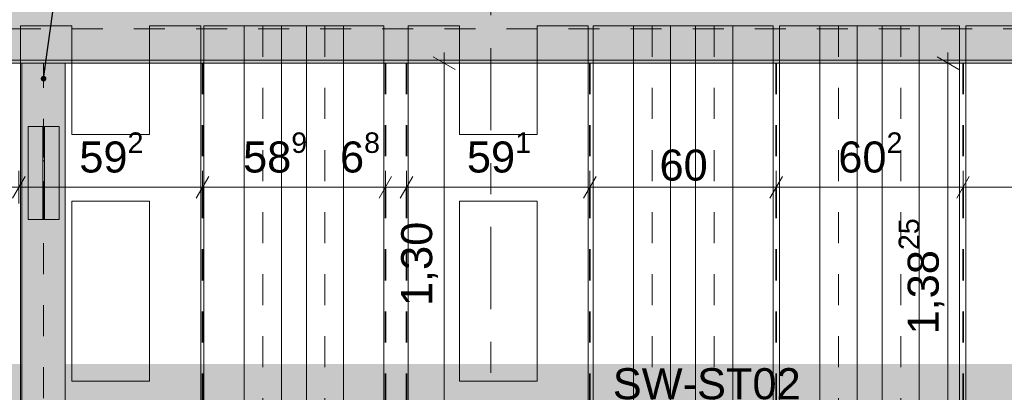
# Model space of a CAD drawing. Header units: metres. Extents: x -3.6 to 84.5, y -11 to 16.8.
# Tile 166 of 256: x 42.2 to 45.4, y 4.1 to 5.3. Entities that reach past the tile are written whole.
import ezdxf

# ---------------------------------------------------------------- set-up
doc = ezdxf.new("R2010")
doc.units = ezdxf.units.M
doc.header["$MEASUREMENT"] = 0
for name, pattern in [('Achse', [0.2, 0.1, -0.05, 0, -0.05]), ('Strichlinie doppelt', [0.546806, 0.264583, -0.105833, 0.070556, -0.105833]), ('STRICHPUNKT', [0.015, 0.0075, -0.00375, 0, -0.00375])]:
    doc.linetypes.add(name, pattern=pattern)
for name, color, linetype in [('155 - Bemaßung_ Beschriftung.Ausbau - Deckenelemente', 7, 'Continuous'), ('305 - Elemente.Linie_ Schraffur - Deckenspiegel', 7, 'Continuous'), ('451 - Universal.Achsen Raster', 7, 'Continuous'), ('608 - Struktur.Träger', 7, 'Continuous'), ('612 - Struktur.Stahlbau', 7, 'Continuous'), ('Neubau_612 - Struktur.Stahlbau', 7, 'Continuous')]:
    doc.layers.add(name, color=color, linetype=linetype)
doc.styles.add('ERSTELLTER_STIL_2', font='txt')
doc.dimstyles.new('ERSTELLTER_STIL__1', dxfattribs={"dimtxt": 0.1, "dimasz": 0.0532, "dimexe": 0.18, "dimexo": 0.0625, "dimgap": 0, "dimtad": 1, "dimtih": 1, "dimtoh": 1, "dimzin": 0, "dimdsep": 46, "dimtxsty": 'ERSTELLTER_STIL_2', "dimblk": 'ARROWHEAD_2', "dimblk1": 'ARROWHEAD_2', "dimblk2": 'ARROWHEAD_2', "dimcen": 0.09, "dimse1": 1, "dimse2": 1, "dimclrd": 7, "dimclre": 7, "dimclrt": 7, "dimazin": 0, "dimtfac": 1, "dimtdec": 4, "dimtmove": 0, "dimatfit": 3, "dimfxl": 1, "dimtolj": 1, "dimtzin": 0, "dimarcsym": 0})
doc.dimstyles.new('ERSTELLTER_STIL__3', dxfattribs={"dimtxt": 0.1, "dimasz": 0.0532, "dimexe": 0.18, "dimexo": 0.0625, "dimgap": 0, "dimtad": 1, "dimtih": 1, "dimtoh": 1, "dimzin": 0, "dimdsep": 46, "dimtxsty": 'ERSTELLTER_STIL_2', "dimblk": 'ARROWHEAD_2', "dimblk1": 'ARROWHEAD_2', "dimblk2": 'ARROWHEAD_2', "dimcen": 0.09, "dimse1": 1, "dimse2": 1, "dimclrd": 256, "dimclre": 256, "dimclrt": 256, "dimazin": 0, "dimtfac": 1, "dimtdec": 4, "dimtmove": 0, "dimatfit": 3, "dimfxl": 1, "dimtolj": 1, "dimtzin": 0, "dimarcsym": 0})
doc.dimstyles.new('ERSTELLTER_STIL__4', dxfattribs={"dimtxt": 0.1, "dimasz": 0.0532, "dimexe": 0.18, "dimexo": 0.0625, "dimgap": 0, "dimtad": 1, "dimzin": 0, "dimdsep": 46, "dimtxsty": 'ERSTELLTER_STIL_2', "dimblk": 'ARROWHEAD_2', "dimblk1": 'ARROWHEAD_2', "dimblk2": 'ARROWHEAD_2', "dimcen": 0.09, "dimse1": 1, "dimse2": 1, "dimclrd": 256, "dimclre": 256, "dimclrt": 256, "dimazin": 0, "dimtfac": 1, "dimtdec": 4, "dimtmove": 0, "dimatfit": 3, "dimfxl": 1, "dimtolj": 1, "dimtzin": 0, "dimarcsym": 0})
doc.dimstyles.new('ERSTELLTER_STIL__7', dxfattribs={"dimtxt": 0.18, "dimasz": 0.03648, "dimexe": 0.18, "dimexo": 0.0625, "dimgap": 0, "dimtad": 0, "dimtih": 1, "dimtoh": 1, "dimdec": 4, "dimzin": 0, "dimdsep": 46, "dimcen": 0.09, "dimadec": 0, "dimazin": 0, "dimtfac": 1, "dimtdec": 4, "dimtmove": 0, "dimatfit": 3, "dimldrblk": 'ARROWHEAD_11', "dimfxl": 1, "dimtolj": 1, "dimtzin": 0, "dimarcsym": 0})

# ---------------------------------------------------------------- blocks, each defined once
blk = doc.blocks.new('*D147')
at = {"layer": '155 - Bemaßung_ Beschriftung.Ausbau - Deckenelemente', "color": 7, "linetype": 'Continuous', "lineweight": 5}
for p, q in [((41.6312, 4.825), (41.5908, 4.755)), ((41.611, 4.7375), (41.611, 4.8425)), ((42.2292, 4.825), (42.1888, 4.755)), ((42.209, 4.7375), (42.209, 4.8425)), ((41.611, 4.79), (42.209, 4.79))]:
    blk.add_line(p, q, dxfattribs=at)
at = {"layer": '155 - Bemaßung_ Beschriftung.Ausbau - Deckenelemente', "color": 7, "lineweight": 5, "insert": (41.8091, 4.8083), "char_height": 0.1, "attachment_point": 7, "style": 'ERSTELLTER_STIL_2'}
blk.add_mtext('\\A1;{\\pql;\\fArial|b0|i0|c0|p38;59\\fArial|b0|i0|c0|p38;\\A1{\\H.66x;\\S8^  ;}}', dxfattribs=at)
blk = doc.blocks.new('ARROWHEAD_2')
at = {"color": 0, "linetype": 'Continuous', "lineweight": 0}
for p, q in [((-0.378, -0.655), (0.378, 0.655)), ((0, 0), (-1, 0))]:
    blk.add_line(p, q, dxfattribs=at)
blk = doc.blocks.new('*D148')
at = {"layer": '155 - Bemaßung_ Beschriftung.Ausbau - Deckenelemente', "color": 7, "linetype": 'Continuous', "lineweight": 5}
for p, q in [((42.2292, 4.825), (42.1888, 4.755)), ((42.209, 4.7375), (42.209, 4.8425)), ((42.8212, 4.825), (42.7808, 4.755)), ((42.801, 4.7375), (42.801, 4.8425)), ((42.209, 4.79), (42.801, 4.79))]:
    blk.add_line(p, q, dxfattribs=at)
at = {"layer": '155 - Bemaßung_ Beschriftung.Ausbau - Deckenelemente', "color": 7, "lineweight": 5, "insert": (42.4041, 4.8083), "char_height": 0.1, "attachment_point": 7, "style": 'ERSTELLTER_STIL_2'}
blk.add_mtext('\\A1;{\\pql;\\fArial|b0|i0|c0|p38;59\\fArial|b0|i0|c0|p38;\\A1{\\H.66x;\\S2^  ;}}', dxfattribs=at)
blk = doc.blocks.new('*D149')
at = {"layer": '155 - Bemaßung_ Beschriftung.Ausbau - Deckenelemente', "color": 7, "linetype": 'Continuous', "lineweight": 5}
for p, q in [((42.8212, 4.825), (42.7808, 4.755)), ((42.801, 4.7375), (42.801, 4.8425)), ((43.4102, 4.825), (43.3698, 4.755)), ((43.39, 4.7375), (43.39, 4.8425)), ((42.801, 4.79), (43.39, 4.79))]:
    blk.add_line(p, q, dxfattribs=at)
at = {"layer": '155 - Bemaßung_ Beschriftung.Ausbau - Deckenelemente', "color": 7, "lineweight": 5, "char_height": 0.1, "attachment_point": 7, "style": 'ERSTELLTER_STIL_2'}
for s, insert in [('\\A1;{\\pql;\\fArial|b0|i0|c0|p38;58\\fArial|b0|i0|c0|p38;\\A1{\\H.66x;\\S9^  ;}}', (42.9316, 4.8083)), ('\\A1;{\\pql;\\fArial|b0|i0|c0|p38;6\\fArial|b0|i0|c0|p38;\\A1{\\H.66x;\\S8^  ;}}', (43.2438, 4.8083))]:
    blk.add_mtext(s, dxfattribs=dict(at, insert=insert))
blk = doc.blocks.new('*D150')
at = {"layer": '155 - Bemaßung_ Beschriftung.Ausbau - Deckenelemente', "color": 7, "linetype": 'Continuous', "lineweight": 5}
for p, q in [((43.4102, 4.825), (43.3698, 4.755)), ((43.39, 4.7375), (43.39, 4.8425)), ((43.4782, 4.825), (43.4378, 4.755)), ((43.458, 4.7375), (43.458, 4.8425)), ((43.39, 4.79), (43.458, 4.79))]:
    blk.add_line(p, q, dxfattribs=at)
blk = doc.blocks.new('*D151')
at = {"layer": '155 - Bemaßung_ Beschriftung.Ausbau - Deckenelemente', "color": 7, "linetype": 'Continuous', "lineweight": 5}
for p, q in [((43.4782, 4.825), (43.4378, 4.755)), ((43.458, 4.7375), (43.458, 4.8425)), ((44.0692, 4.825), (44.0288, 4.755)), ((44.049, 4.7375), (44.049, 4.8425)), ((43.458, 4.79), (44.049, 4.79))]:
    blk.add_line(p, q, dxfattribs=at)
at = {"layer": '155 - Bemaßung_ Beschriftung.Ausbau - Deckenelemente', "color": 7, "lineweight": 5, "insert": (43.6526, 4.8083), "char_height": 0.1, "attachment_point": 7, "style": 'ERSTELLTER_STIL_2'}
blk.add_mtext('\\A1;{\\pql;\\fArial|b0|i0|c0|p38;59\\fArial|b0|i0|c0|p38;\\A1{\\H.66x;\\S1^  ;}}', dxfattribs=at)
blk = doc.blocks.new('*D152')
at = {"layer": '155 - Bemaßung_ Beschriftung.Ausbau - Deckenelemente', "color": 7, "linetype": 'Continuous', "lineweight": 5}
for p, q in [((44.0692, 4.825), (44.0288, 4.755)), ((44.049, 4.7375), (44.049, 4.8425)), ((44.6692, 4.825), (44.6288, 4.755)), ((44.649, 4.7375), (44.649, 4.8425)), ((44.049, 4.79), (44.649, 4.79))]:
    blk.add_line(p, q, dxfattribs=at)
at = {"layer": '155 - Bemaßung_ Beschriftung.Ausbau - Deckenelemente', "color": 7, "lineweight": 5, "insert": (44.2731, 4.81), "char_height": 0.1, "attachment_point": 7, "style": 'ERSTELLTER_STIL_2'}
blk.add_mtext('\\A1;{\\pql;\\fArial|b0|i0|c0|p38;60}', dxfattribs=at)
blk = doc.blocks.new('*D153')
at = {"layer": '155 - Bemaßung_ Beschriftung.Ausbau - Deckenelemente', "color": 7, "linetype": 'Continuous', "lineweight": 5}
for p, q in [((44.6692, 4.825), (44.6288, 4.755)), ((44.649, 4.7375), (44.649, 4.8425)), ((45.2712, 4.825), (45.2308, 4.755)), ((45.251, 4.7375), (45.251, 4.8425)), ((44.649, 4.79), (45.251, 4.79))]:
    blk.add_line(p, q, dxfattribs=at)
at = {"layer": '155 - Bemaßung_ Beschriftung.Ausbau - Deckenelemente', "color": 7, "lineweight": 5, "insert": (44.8491, 4.8083), "char_height": 0.1, "attachment_point": 7, "style": 'ERSTELLTER_STIL_2'}
blk.add_mtext('\\A1;{\\pql;\\fArial|b0|i0|c0|p38;60\\fArial|b0|i0|c0|p38;\\A1{\\H.66x;\\S2^  ;}}', dxfattribs=at)
blk = doc.blocks.new('*D154')
at = {"layer": '155 - Bemaßung_ Beschriftung.Ausbau - Deckenelemente', "color": 7, "linetype": 'Continuous', "lineweight": 5}
for p, q in [((45.2712, 4.825), (45.2308, 4.755)), ((45.251, 4.7375), (45.251, 4.8425)), ((45.8682, 4.825), (45.8278, 4.755)), ((45.848, 4.7375), (45.848, 4.8425)), ((45.251, 4.79), (45.848, 4.79))]:
    blk.add_line(p, q, dxfattribs=at)
at = {"layer": '155 - Bemaßung_ Beschriftung.Ausbau - Deckenelemente', "color": 7, "lineweight": 5, "insert": (45.4486, 4.8083), "char_height": 0.1, "attachment_point": 7, "style": 'ERSTELLTER_STIL_2'}
blk.add_mtext('\\A1;{\\pql;\\fArial|b0|i0|c0|p38;59\\fArial|b0|i0|c0|p38;\\A1{\\H.66x;\\S7^  ;}}', dxfattribs=at)
blk = doc.blocks.new('*D159')
at = {"layer": '155 - Bemaßung_ Beschriftung.Ausbau - Deckenelemente', "color": 160, "linetype": 'Continuous', "lineweight": 5, "true_color": 0x3232ff}
for p, q in [((40.2, 0.8855), (40.2, 0.9905)), ((43.745, 0.8855), (43.745, 0.9905)), ((40.2202, 0.973), (40.1798, 0.903)), ((43.7248, 0.903), (43.7652, 0.973)), ((40.1658, 0.938), (40.2, 0.938)), ((40.2, 0.938), (43.745, 0.938)), ((43.745, 0.938), (43.7792, 0.938))]:
    blk.add_line(p, q, dxfattribs=at)
at = {"layer": '155 - Bemaßung_ Beschriftung.Ausbau - Deckenelemente', "color": 160, "lineweight": 5, "true_color": 0x3232ff, "insert": (41.8144, 0.9386), "char_height": 0.1, "attachment_point": 7, "style": 'ERSTELLTER_STIL_2'}
blk.add_mtext('\\A1;{\\pql;\\fArial|b0|i0|c0|p38;3,54\\fArial|b0|i0|c0|p38;\\A1{\\H.66x;\\S5^  ;}}', dxfattribs=at)
blk = doc.blocks.new('ARROWHEAD_11')
at = {"color": 0, "linetype": 'Continuous', "lineweight": 0}
blk.add_line((0, 0), (-1, 0), dxfattribs=at)
at = {"color": 0, "linetype": 'Continuous', "lineweight": 0, "const_width": 0.25, "flags": 128}
blk.add_lwpolyline([(-0.125, 0, 1), (0.125, 0, 1)], format="xyb", close=True, dxfattribs=at)
blk = doc.blocks.new('*D183')
at = {"layer": '155 - Bemaßung_ Beschriftung.Ausbau - Deckenelemente', "color": 160, "linetype": 'Continuous', "lineweight": 5, "true_color": 0x3232ff}
for p, q in [((40.2, 3.4275), (40.2, 3.5325)), ((43.745, 3.4275), (43.745, 3.5325)), ((40.2202, 3.515), (40.1798, 3.445)), ((43.7652, 3.515), (43.7248, 3.445)), ((40.1658, 3.48), (40.2, 3.48)), ((40.2, 3.48), (43.745, 3.48))]:
    blk.add_line(p, q, dxfattribs=at)
at = {"layer": '155 - Bemaßung_ Beschriftung.Ausbau - Deckenelemente', "color": 160, "lineweight": 5, "true_color": 0x3232ff, "insert": (41.8144, 3.4806), "char_height": 0.1, "attachment_point": 7, "style": 'ERSTELLTER_STIL_2'}
blk.add_mtext('\\A1;{\\pql;\\fArial|b0|i0|c0|p38;3,54\\fArial|b0|i0|c0|p38;\\A1{\\H.66x;\\S5^  ;}}', dxfattribs=at)
blk = doc.blocks.new('*D187')
at = {"layer": '155 - Bemaßung_ Beschriftung.Ausbau - Deckenelemente', "color": 160, "linetype": 'Continuous', "lineweight": 5, "true_color": 0x3232ff}
for p, q in [((43.6144, 5.1698), (43.5444, 5.2102)), ((43.5794, 5.19), (43.5794, 5.2242)), ((43.6319, 5.19), (43.5269, 5.19)), ((43.5794, 3.89), (43.5794, 5.19)), ((43.5444, 3.9102), (43.6144, 3.8698)), ((43.6319, 3.89), (43.5269, 3.89))]:
    blk.add_line(p, q, dxfattribs=at)
at = {"layer": '155 - Bemaßung_ Beschriftung.Ausbau - Deckenelemente', "color": 160, "lineweight": 5, "true_color": 0x3232ff, "insert": (43.5594, 4.407), "char_height": 0.1, "attachment_point": 7, "rotation": 90, "style": 'ERSTELLTER_STIL_2'}
blk.add_mtext('\\A1;{\\pql;\\fArial|b0|i0|c0|p38;1,30}', dxfattribs=at)
blk = doc.blocks.new('*D188')
at = {"layer": '155 - Bemaßung_ Beschriftung.Ausbau - Deckenelemente', "color": 160, "linetype": 'Continuous', "lineweight": 5, "true_color": 0x3232ff}
for p, q in [((45.2374, 5.1698), (45.1674, 5.2102)), ((45.2024, 5.19), (45.2024, 5.2242)), ((45.2549, 5.19), (45.1499, 5.19)), ((45.2024, 3.8075), (45.2024, 5.19)), ((45.2549, 3.8075), (45.1499, 3.8075)), ((45.1674, 3.8277), (45.2374, 3.7873)), ((45.2024, 3.7733), (45.2024, 3.8075))]:
    blk.add_line(p, q, dxfattribs=at)
at = {"layer": '155 - Bemaßung_ Beschriftung.Ausbau - Deckenelemente', "color": 160, "lineweight": 5, "true_color": 0x3232ff, "insert": (45.2018, 4.3156), "char_height": 0.1, "attachment_point": 7, "rotation": 90, "style": 'ERSTELLTER_STIL_2'}
blk.add_mtext('\\A1;{\\pql;\\fArial|b0|i0|c0|p38;1,38\\fArial|b0|i0|c0|p38;\\A1{\\H.66x;\\S25^  ;}}', dxfattribs=at)

msp = doc.modelspace()

# ---------------------------------------------------------------- hatches: boundary and pattern name
at = {"layer": '608 - Struktur.Träger', "linetype": 'Continuous', "lineweight": 0, "true_color": 0x000000}
h = msp.add_hatch(dxfattribs=at)
h.set_pattern_fill('Beton__Stahlbeton_0001', color=18, style=0, pattern_type=2)
h.set_pattern_definition([(45, (0, 0), (-0.08485281, 0.08485281), []), (45, (-0.04243, 0.04243), (-0.08485281, 0.08485281), [0.09, -0.03])])
h.paths.add_polyline_path([(0.69, 5.4), (0.38, 5.4), (0.38, 5.2), (0.69, 5.2), (7.57, 5.2), (7.89, 5.2), (11.17, 5.2), (11.49, 5.2), (18.37, 5.2), (18.69, 5.2), (25.57, 5.2), (25.89, 5.2), (29.17, 5.2), (29.49, 5.2), (32.77, 5.2), (33.09, 5.2), (36.46, 5.2), (36.6, 5.2), (39.97, 5.2), (40.29, 5.2), (45.42, 5.2), (47.49, 5.2), (54.37, 5.2), (54.69, 5.2), (61.57, 5.2), (61.88, 5.2), (61.88, 5.4), (61.57, 5.4), (54.69, 5.4), (54.37, 5.4), (47.49, 5.4), (47.17, 5.4), (45.69, 5.4), (45.42, 5.4), (40.29, 5.4), (39.97, 5.4), (36.6, 5.4), (36.46, 5.4), (33.09, 5.4), (32.77, 5.4), (29.49, 5.4), (29.17, 5.4), (25.89, 5.4), (25.57, 5.4), (18.69, 5.4), (18.37, 5.4), (11.49, 5.4), (11.17, 5.4), (7.89, 5.4), (7.57, 5.4)])
h = msp.add_hatch(dxfattribs=at)
h.set_pattern_fill('Gips_0001', color=18, style=0, pattern_type=2)
h.set_pattern_definition([(45, (0, 0), (-0.01767767, 0.01767767), [0, -0.025])])
h.paths.add_polyline_path([(45.42, 5.2), (40.29, 5.2), (40.29, 5.19), (45.42, 5.19)])
at = {"layer": '612 - Struktur.Stahlbau', "linetype": 'Continuous', "lineweight": 0, "true_color": 0x30307f}
msp.add_hatch(color=177, dxfattribs=at).paths.add_polyline_path([(42.219, 5.19), (42.359, 5.19), (42.359, 0.71), (42.219, 0.71)])
at = {"layer": '612 - Struktur.Stahlbau', "linetype": 'Continuous', "lineweight": 0, "true_color": 0x006a00}
msp.add_hatch(color=96, dxfattribs=at).paths.add_polyline_path([(40.1993, 4.22), (47.03, 4.22), (47.03, 3.72), (40.1993, 3.72)])
at = {"layer": 'Neubau_612 - Struktur.Stahlbau', "linetype": 'Continuous', "lineweight": 0, "true_color": 0x000000}
h = msp.add_hatch(dxfattribs=at)
h.set_pattern_fill('Metall__Stahl_0001', color=18, style=0, pattern_type=2)
h.set_pattern_definition([(135, (0, 0), (0.05303301, 0.05303301), []), (135, (-0.01768, -0.01768), (0.05303301, 0.05303301), [])])
h.paths.add_polyline_path([(42.2915, 4.686), (42.2915, 4.986), (42.2865, 4.986), (42.2865, 4.686)])

# ---------------------------------------------------------------- linework, layer by layer
at = {"layer": '155 - Bemaßung_ Beschriftung.Ausbau - Deckenelemente', "color": 7, "linetype": 'Achse', "lineweight": 35}
for p, q in [((42.801, 5.19), (42.801, 0.71)), ((43.39, 5.19), (43.39, 0.71)), ((43.458, 5.19), (43.458, 0.71)), ((44.049, 5.19), (44.049, 0.71)), ((44.649, 5.19), (44.649, 0.71)), ((45.251, 5.19), (45.251, 0.71))]:
    msp.add_line(p, q, dxfattribs=at)
at = {"layer": '305 - Elemente.Linie_ Schraffur - Deckenspiegel', "color": 7, "linetype": 'Continuous', "lineweight": 9}
for p, q in [((42.215, 5.31), (42.38, 5.31)), ((42.215, 5.31), (42.215, 0.645)), ((42.38, 5.31), (42.38, 4.96)), ((42.63, 5.31), (42.795, 5.31)), ((42.63, 5.31), (42.63, 4.96)), ((42.795, 5.31), (42.795, 0.645)), ((43.4635, 5.31), (43.6285, 5.31)), ((43.4635, 5.31), (43.4635, 0.645)), ((43.6285, 5.31), (43.6285, 4.96)), ((43.8785, 5.31), (44.0435, 5.31)), ((43.8785, 5.31), (43.8785, 4.96)), ((44.0435, 5.31), (44.0435, 0.645)), ((42.38, 4.96), (42.63, 4.96)), ((43.6285, 4.96), (43.8785, 4.96)), ((42.38, 4.745), (42.63, 4.745)), ((42.38, 4.745), (42.38, 4.165)), ((42.63, 4.165), (42.63, 4.745)), ((43.6285, 4.745), (43.8785, 4.745)), ((43.6285, 4.745), (43.6285, 4.165)), ((43.8785, 4.165), (43.8785, 4.745)), ((42.38, 4.165), (42.63, 4.165)), ((43.6285, 4.165), (43.8785, 4.165))]:
    msp.add_line(p, q, dxfattribs=at)
at = {"layer": '305 - Elemente.Linie_ Schraffur - Deckenspiegel', "color": 7, "linetype": 'STRICHPUNKT', "lineweight": 9}
for p, q in [((42.9955, 5.31), (42.9955, 0.645)), ((43.1955, 5.31), (43.1955, 0.645)), ((44.249, 5.31), (44.249, 0.645)), ((44.449, 5.31), (44.449, 0.645)), ((44.85, 5.31), (44.85, 0.645)), ((45.05, 5.31), (45.05, 0.645))]:
    msp.add_line(p, q, dxfattribs=at)
at = {"layer": '305 - Elemente.Linie_ Schraffur - Deckenspiegel', "color": 7, "linetype": 'Continuous', "lineweight": 9, "flags": 128}
for points in [[(42.8055, 5.31), (43.3855, 5.31), (43.3855, 0.645), (42.8055, 0.645)], [(44.059, 5.31), (44.639, 5.31), (44.639, 0.645), (44.059, 0.645)], [(44.66, 5.31), (45.24, 5.31), (45.24, 0.645), (44.66, 0.645)], [(45.2595, 5.31), (45.8395, 5.31), (45.8395, 0.645), (45.2595, 0.645)]]:
    msp.add_lwpolyline(points, close=True, dxfattribs=at)
at = {"layer": '305 - Elemente.Linie_ Schraffur - Deckenspiegel', "color": 7, "linetype": 'Continuous', "lineweight": 9}
for points in [[(42.9355, 0.645), (43.0555, 0.645), (43.0555, 5.31), (42.9355, 5.31)], [(43.1355, 0.645), (43.2555, 0.645), (43.2555, 5.31), (43.1355, 5.31)], [(44.189, 0.645), (44.309, 0.645), (44.309, 5.31), (44.189, 5.31)], [(44.389, 0.645), (44.509, 0.645), (44.509, 5.31), (44.389, 5.31)], [(44.79, 0.645), (44.91, 0.645), (44.91, 5.31), (44.79, 5.31)], [(44.99, 0.645), (45.11, 0.645), (45.11, 5.31), (44.99, 5.31)]]:
    msp.add_lwpolyline(points, close=True, dxfattribs=at)
at = {"layer": '451 - Universal.Achsen Raster', "color": 160, "linetype": 'Strichlinie doppelt', "lineweight": 9, "true_color": 0x3232ff}
msp.add_line((43.73, -10.585), (43.73, 16.355), dxfattribs=at)
at = {"layer": '608 - Struktur.Träger', "color": 7, "linetype": 'Achse', "lineweight": 9}
msp.add_line((0.38, 5.3), (61.88, 5.3), dxfattribs=at)
at = {"layer": '608 - Struktur.Träger', "color": 7, "linetype": 'Continuous', "lineweight": 13}
msp.add_line((0.38, 5.19), (61.88, 5.19), dxfattribs=at)
at = {"layer": '608 - Struktur.Träger', "color": 7, "linetype": 'Continuous', "lineweight": 5}
msp.add_line((45.42, 5.19), (40.29, 5.19), dxfattribs=at)
at = {"layer": '608 - Struktur.Träger', "color": 7, "linetype": 'Continuous', "lineweight": 13, "flags": 128}
msp.add_lwpolyline([(61.88, 5.2), (61.57, 5.2), (54.69, 5.2), (54.37, 5.2), (47.49, 5.2), (45.42, 5.2), (40.29, 5.2), (39.97, 5.2), (36.6, 5.2), (36.46, 5.2), (33.09, 5.2), (32.77, 5.2), (29.49, 5.2), (29.17, 5.2), (25.89, 5.2), (25.57, 5.2), (18.69, 5.2), (18.37, 5.2), (11.49, 5.2), (11.17, 5.2), (7.89, 5.2), (7.57, 5.2), (0.69, 5.2), (0.38, 5.2)], dxfattribs=at)
at = {"layer": 'Neubau_612 - Struktur.Stahlbau', "color": 1, "linetype": 'Continuous', "lineweight": 13}
for p, q in [((42.219, 0.71), (42.219, 5.19)), ((42.359, 5.19), (42.219, 5.19)), ((42.359, 0.71), (42.359, 5.19)), ((42.239, 4.686), (42.239, 4.986)), ((42.339, 4.986), (42.239, 4.986)), ((42.339, 4.686), (42.339, 4.986)), ((42.339, 4.686), (42.239, 4.686))]:
    msp.add_line(p, q, dxfattribs=at)
at = {"layer": 'Neubau_612 - Struktur.Stahlbau', "color": 1, "linetype": 'Achse', "lineweight": 9}
for p, q in [((42.289, 0.71), (42.289, 5.19)), ((42.289, 4.686), (42.289, 4.986))]:
    msp.add_line(p, q, dxfattribs=at)
at = {"layer": 'Neubau_612 - Struktur.Stahlbau', "color": 1, "linetype": 'Continuous', "lineweight": 9}
for p, q in [((42.2915, 4.986), (42.2865, 4.986)), ((42.2865, 4.986), (42.2865, 4.686)), ((42.2915, 4.986), (42.2915, 4.686)), ((42.2915, 4.686), (42.2865, 4.686))]:
    msp.add_line(p, q, dxfattribs=at)

# ---------------------------------------------------------------- texts
at = {"layer": '155 - Bemaßung_ Beschriftung.Ausbau - Deckenelemente', "color": 1, "linetype": 'Continuous', "lineweight": 9, "insert": (45.027, 3.9509), "char_height": 0.1, "attachment_point": 9, "line_spacing_factor": 0.913298, "style": 'ERSTELLTER_STIL_2'}
msp.add_mtext('\\A1;{\\pqc;\\fArial|b0|i0|c0|p38;SW-ST02\\P\\pqc;\\fArial|b0|i0|c0|p38;HLS BD Ø 140-180}', dxfattribs=at)

# ---------------------------------------------------------------- dimensions: what is measured, and where the dimension line sits
at = {"layer": '155 - Bemaßung_ Beschriftung.Ausbau - Deckenelemente', "color": 160, "linetype": 'Continuous', "lineweight": 5, "true_color": 0x3232ff}
for base, p1, picture, middle in [((43.5794, 5.19), (43.745, 3.89), '*D187', (43.5094, 4.5368)), ((45.2024, 5.19), (44.85, 3.8075), '*D188', (45.1324, 4.6187))]:
    dim = msp.add_linear_dim(base=base, p1=p1, p2=(40.274, 5.19), angle=90, dimstyle='ERSTELLTER_STIL__4', dxfattribs=at)
    dim.commit()
    dim.dimension.update_dxf_attribs({"geometry": picture, "text_midpoint": middle, "dimtype": 160, "text_rotation": 90})
at = {"layer": '155 - Bemaßung_ Beschriftung.Ausbau - Deckenelemente', "color": 7, "linetype": 'Continuous', "lineweight": 5}
for base, p1, p2, picture, middle in [((42.209, 4.79), (41.611, 5.19), (42.209, 5.19), '*D147', (42.0204, 4.86)), ((42.801, 4.79), (42.209, 5.19), (42.801, 5.19), '*D148', (42.6154, 4.86)), ((43.39, 4.79), (42.801, 5.19), (43.39, 5.19), '*D149', (43.1429, 4.86)), ((44.049, 4.79), (43.458, 5.19), (44.049, 5.19), '*D151', (43.8639, 4.86)), ((45.251, 4.79), (44.649, 5.19), (45.251, 5.19), '*D153', (45.0604, 4.86)), ((45.848, 4.79), (45.251, 5.19), (45.848, 5.19), '*D154', (45.6599, 4.86)), ((43.458, 4.79), (43.39, 5.19), (43.458, 5.19), '*D150', (43.417, 4.86)), ((44.649, 4.79), (44.049, 5.19), (44.649, 5.19), '*D152', (44.3493, 4.86))]:
    dim = msp.add_linear_dim(base=base, p1=p1, p2=p2, dimstyle='ERSTELLTER_STIL__1', dxfattribs=at)
    dim.commit()
    dim.dimension.update_dxf_attribs({"geometry": picture, "text_midpoint": middle, "dimtype": 160})
at = {"layer": '155 - Bemaßung_ Beschriftung.Ausbau - Deckenelemente', "color": 160, "linetype": 'Continuous', "lineweight": 5, "true_color": 0x3232ff}
for base, p2, picture, middle in [((43.74499, 0.93803), (43.74499, 0.78498), '*D159', (42.07936, 1.00803)), ((43.74499, 3.47998), (43.74499, 3.89), '*D183', (42.07936, 3.54998))]:
    dim = msp.add_linear_dim(base=base, p1=(40.2, 5.18998), p2=p2, dimstyle='ERSTELLTER_STIL__3', dxfattribs=at)
    dim.commit()
    dim.dimension.update_dxf_attribs({"geometry": picture, "text_midpoint": middle, "dimtype": 160})

# ---------------------------------------------------------------- leaders
at = {"layer": '155 - Bemaßung_ Beschriftung.Ausbau - Deckenelemente', "color": 1, "linetype": 'Continuous', "lineweight": 9, "annotation_type": 0, "has_hookline": 1, "hookline_direction": 0, "text_width": 0.9512, "horizontal_direction": (0, 1, 0)}
msp.add_leader([(42.289, 5.14), (42.4153, 6.0603)], dimstyle='ERSTELLTER_STIL__7', dxfattribs=at)

doc.saveas('drawing.dxf')
